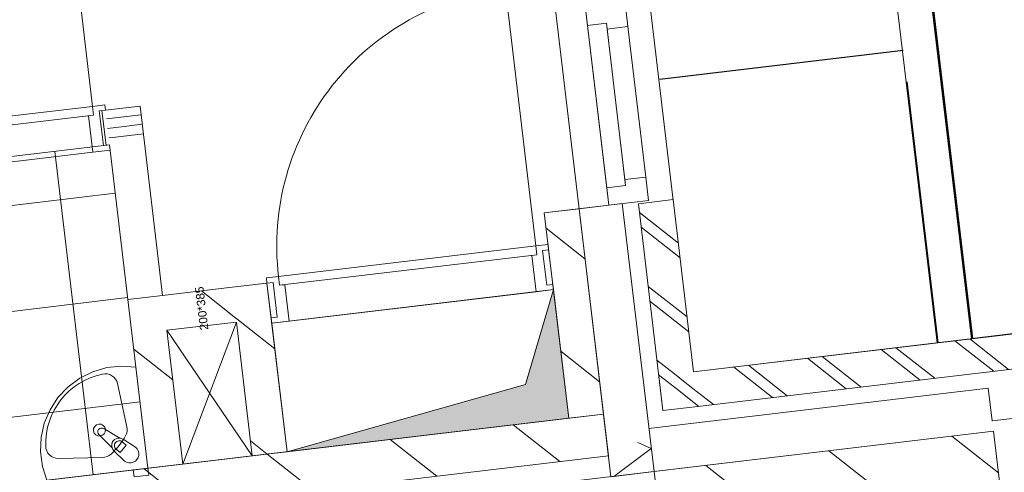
# Model space of a CAD drawing. Header units: metres. Extents: x 136314.7 to 136393.7, y 453293.7 to 453383.2.
# Tile 64 of 95: x 136334.8 to 136337.6, y 453365.2 to 453366.5. Entities that reach past the tile are written whole.
import ezdxf

# ---------------------------------------------------------------- set-up
doc = ezdxf.new("R2010")
doc.units = ezdxf.units.M
doc.set_wipeout_variables(frame=1)
doc.linetypes.add('HIDDEN__G5', pattern=[1.125, 0.75, -0.375])
doc.linetypes.add('Wipeout_Contour', pattern=[1000, 0, -1000])
for name, color, linetype in [('-DR-nw-vh-band 10x20', 2, 'HIDDEN__G5'), ('-DR-nw-vh-kantverharding', 4, 'Continuous'), ('kavelgrens', 211, 'Continuous'), ('SIT_Situatie plgr_1_23 Vloeren', 7, 'Continuous'), ('SIT_Situatie plgr_1_74 Sanitair', 7, 'Continuous'), ('SIT_Situatie plgr_1_New_21 Buitenwanden', 7, 'Continuous'), ('SIT_Situatie plgr_1_New_21 Buitenwanden Afdek-arcering', 7, 'Continuous'), ('SIT_Situatie plgr_1_New_21 Buitenwanden Deuren', 7, 'Continuous'), ('SIT_Situatie plgr_1_New_21 Buitenwanden Doorsnede-arcering', 7, 'Continuous'), ('SIT_Situatie plgr_1_New_22 C Binnenwanden', 7, 'Continuous'), ('SIT_Situatie plgr_1_New_22 C Binnenwanden Doorsnede-arcering', 7, 'Continuous'), ('SIT_Situatie plgr_1_New_22 C Binnenwanden Laagscheidingslijnen', 7, 'Continuous'), ('SIT_Situatie plgr_1_New_22 NC Binnenwanden', 7, 'Continuous'), ('SIT_Situatie plgr_1_New_22 NC Binnenwanden Deuren', 7, 'Continuous'), ('SIT_Situatie plgr_1_New_22 NC Binnenwanden Doorsnede-arcering', 7, 'Continuous'), ('SIT_Situatie plgr_1_New_23 Vloeren', 7, 'Continuous'), ('SIT_Situatie plgr_1_New_43 Vloerafwerking', 7, 'Continuous'), ('SIT_Situatie plgr_1_New_43 Vloerafwerking Afdek-arcering', 7, 'Continuous'), ('SIT_Situatie plgr_1_New_74 Sanitair', 7, 'Continuous'), ('SIT_Situatie plgr_1_New_74 Sanitair 2D arcering', 7, 'Continuous'), ('SIT_Situatie plgr_1_New_90 Terrein perceel', 7, 'Continuous')]:
    doc.layers.add(name, color=color, linetype=linetype)
doc.styles.add('GENERATED_STYLE_1', font='arial.ttf')
pattern_1 = [(141.7747708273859, (10009.07149272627, -8639.587878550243), (92.81315601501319, 117.8376767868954), []), (141.7747708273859, (9990.508861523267, -8663.155413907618), (92.81315601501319, 117.8376767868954), [])]
pattern_2 = [(141.7747708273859, (10009.07149272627, -8639.587878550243), (154.6885933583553, 196.396127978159), [])]

# ---------------------------------------------------------------- blocks, each defined once
blk = doc.blocks.new('*X49')
at = {"layer": 'SIT_Situatie plgr_1_New_21 Buitenwanden Doorsnede-arcering', "color": 7, "linetype": 'Continuous', "lineweight": 0}
for p, q in [((148337.3544324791, -82614.35644147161), (148298.783555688, -82597.80483483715)), ((148337.3544324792, -82614.35644147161), (148230.5579762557, -82694.17707854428))]:
    blk.add_line(p, q, dxfattribs=at)
blk = doc.blocks.new('*X83')
at = {"layer": 'SIT_Situatie plgr_1_New_22 NC Binnenwanden Doorsnede-arcering', "color": 7, "linetype": 'Continuous', "lineweight": 0}
for p, q in [((146781.456904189, -81673.12670561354), (146855.8017272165, -81664.29482233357)), ((146784.6931676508, -81700.36885287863), (146831.7958430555, -81694.7732335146)), ((146787.9294311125, -81727.6110001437), (146807.7899588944, -81725.2516446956))]:
    blk.add_line(p, q, dxfattribs=at)
blk = doc.blocks.new('*X84')
at = {"layer": 'SIT_Situatie plgr_1_New_22 NC Binnenwanden Doorsnede-arcering', "color": 7, "linetype": 'Continuous', "lineweight": 0}
for p, q in [((146855.8017270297, -81664.29482235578), (146880.7586595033, -81661.33003334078)), ((146831.7958428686, -81694.77323353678), (146883.994922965, -81688.57218060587)), ((146807.7899587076, -81725.2516447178), (146887.2311864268, -81715.81432787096))]:
    blk.add_line(p, q, dxfattribs=at)
blk = doc.blocks.new('*X85')
at = {"layer": 'SIT_Situatie plgr_1_New_22 NC Binnenwanden Doorsnede-arcering', "color": 7, "linetype": 'Continuous', "lineweight": 0}
blk.add_line((146780.6217181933, -81748.61993937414), (146768.8250464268, -81649.31818832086), dxfattribs=at)
blk = doc.blocks.new('Woonblock 3 Jutfasehof')
at = {"layer": 'SIT_Situatie plgr_1_New_22 C Binnenwanden Doorsnede-arcering', "linetype": 'Continuous', "lineweight": 0}
h = blk.add_hatch(dxfattribs=at)
h.set_pattern_fill('130_KALKZANDSTEEN_0001', color=252, style=0, pattern_type=2)
h.set_pattern_definition(pattern_2)
h.paths.add_polyline_path([(-5881.417088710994, 31113.43681949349), (-18254.41402449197, 29643.52631368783), (-18240.25758712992, 29524.3642589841), (-5867.2610820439, 30994.27471362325)])
h = blk.add_hatch(dxfattribs=at)
h.set_pattern_fill('130_KALKZANDSTEEN_0001', color=252, style=0, pattern_type=2)
h.set_pattern_definition(pattern_2)
h.paths.add_polyline_path([(-5722.892895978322, 30830.15942837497), (-4753.707768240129, 30945.29494926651), (-4767.863774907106, 31064.45705513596), (-5737.0489026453, 30949.32153424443)])
at = {"layer": 'SIT_Situatie plgr_1_New_22 NC Binnenwanden Doorsnede-arcering', "linetype": 'Continuous', "lineweight": 0}
h = blk.add_hatch(dxfattribs=at)
h.set_pattern_fill('130_KALKZANDSTEEN_0001', color=252, style=0, pattern_type=2)
h.set_pattern_definition(pattern_2)
h.paths.add_polyline_path([(-5881.417178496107, 31113.43757528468), (-5951.135729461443, 31700.31278286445), (-6050.437484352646, 31688.51611064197), (-5980.718933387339, 31101.6409030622)])
h = blk.add_hatch(dxfattribs=at)
h.set_pattern_fill('130_KALKZANDSTEEN_0001', color=252, style=0, pattern_type=2)
h.set_pattern_definition(pattern_2)
h.paths.add_polyline_path([(-7128.385289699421, 31353.0088896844), (-6929.7817724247, 31376.60223116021), (-6941.578442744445, 31475.90398627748), (-7140.181960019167, 31452.31064480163)])
h = blk.add_hatch(dxfattribs=at)
h.set_pattern_fill('130_KALKZANDSTEEN_0001', color=252, style=0, pattern_type=2)
h.set_pattern_definition(pattern_2)
h.paths.add_polyline_path([(-6929.7817724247, 31376.60223116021), (-6842.27668755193, 31487.70065596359), (-6941.578443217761, 31475.90398665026)])
h = blk.add_hatch(dxfattribs=at)
h.set_pattern_fill('130_KALKZANDSTEEN_0001', color=252, style=0, pattern_type=2)
h.set_pattern_definition(pattern_2)
h.paths.add_polyline_path([(-6929.781772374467, 31376.60223073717), (-6830.480016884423, 31388.39890153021), (-6842.276687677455, 31487.70065702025)])
h = blk.add_hatch(dxfattribs=at)
h.set_pattern_fill('130_KALKZANDSTEEN_0001', color=252, style=0, pattern_type=2)
h.set_pattern_definition(pattern_2)
h.paths.add_polyline_path([(-7227.687045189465, 31341.21221889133), (-7128.385289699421, 31353.00888968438), (-7239.4837145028, 31440.51397455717)])
h = blk.add_hatch(dxfattribs=at)
h.set_pattern_fill('130_KALKZANDSTEEN_0001', color=252, style=0, pattern_type=2)
h.set_pattern_definition(pattern_2)
h.paths.add_polyline_path([(-6929.781770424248, 31376.60223139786), (-6884.36459169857, 30994.29045634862), (-6785.062833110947, 31006.08712901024), (-6830.480017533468, 31388.39890338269)])
h = blk.add_hatch(dxfattribs=at)
h.set_pattern_fill('130_KALKZANDSTEEN_0001', color=252, style=0, pattern_type=2)
h.set_pattern_definition(pattern_2)
h.paths.add_polyline_path([(-7227.687044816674, 31341.21221936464), (-7182.269861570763, 30958.90044099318), (-7082.968106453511, 30970.69711131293), (-7128.385289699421, 31353.00888968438)])
at = {"layer": 'SIT_Situatie plgr_1_New_43 Vloerafwerking Afdek-arcering', "linetype": 'Continuous', "lineweight": 0}
h = blk.add_hatch(dxfattribs=at)
h.set_pattern_fill('950_RASTER_300_0001', color=252, style=0, pattern_type=2)
h.set_pattern_definition([(96.77477082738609, (-7862.725411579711, 31346.33440253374), (297.9052646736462, 35.39001666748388), []), (186.7747708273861, (-7862.725411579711, 31346.33440253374), (-35.39001666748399, 297.9052646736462), [])])
h.paths.add_polyline_path([(-7182.269829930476, 30958.90027729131), (-7291.978881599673, 31882.40659777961), (-8543.180993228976, 31733.76852777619), (-8433.47194155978, 30810.26220728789)])
at = {"layer": 'SIT_Situatie plgr_1_New_74 Sanitair 2D arcering', "linetype": 'Continuous', "lineweight": 0}
blk.add_hatch(color=252, dxfattribs=at).paths.add_polyline_path([(-6785.062834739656, 31006.08712881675), (-5980.718627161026, 31101.6401729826), (-6024.366314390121, 31469.05666612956), (-6103.594958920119, 31198.42195331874)])
at = {"layer": 'SIT_Situatie plgr_1_New_21 Buitenwanden', "color": 252, "linetype": 'Continuous', "lineweight": 0}
for p, q in [((-5865.736220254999, 31710.45792097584), (-5951.135729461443, 31700.31278286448)), ((-5828.001553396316, 31714.94065642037), (-5865.736220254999, 31710.45792097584))]:
    blk.add_line(p, q, dxfattribs=at)
at = {"layer": 'SIT_Situatie plgr_1_New_21 Buitenwanden', "color": 252, "linetype": 'Continuous', "lineweight": 0, "flags": 128}
for points in [[(-5951.135732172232, 31700.3128056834), (-5860.183078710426, 30934.69366068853)], [(-4648.268690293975, 31108.8762109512), (-4771.402866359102, 31094.2483373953)], [(-5737.048992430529, 30949.32229003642), (-4767.863864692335, 31064.45781092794)], [(-4767.863864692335, 31064.45781092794), (-4632.673909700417, 29926.45893114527)], [(-5860.183168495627, 30934.69441648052), (-5737.048992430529, 30949.32229003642)]]:
    blk.add_lwpolyline(points, dxfattribs=at)
at = {"layer": 'SIT_Situatie plgr_1_New_21 Buitenwanden Deuren', "color": 252, "linetype": 'Continuous', "lineweight": 0}
for p, q in [((-5811.515580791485, 32220.41490176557), (-5819.41935118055, 32286.94707754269)), ((-5930.617917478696, 32256.61757287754), (-5926.725015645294, 32223.84799376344)), ((-5926.725015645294, 32223.84799376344), (-5873.102068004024, 32230.2181967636)), ((-5873.102068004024, 32230.2181967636), (-5871.096633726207, 32213.33689843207)), ((-5871.096633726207, 32213.33689843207), (-5811.515580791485, 32220.41490176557)), ((-5820.017043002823, 31783.3602997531), (-5871.096633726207, 32213.33689843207)), ((-5811.515580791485, 32220.41490176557), (-5760.435990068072, 31790.43830308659)), ((-5760.435990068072, 31790.43830308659), (-5820.017043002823, 31783.3602997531)), ((-5820.017043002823, 31783.3602997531), (-5818.011608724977, 31766.47900142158)), ((-5818.011608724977, 31766.47900142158), (-5871.634556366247, 31760.10879842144)), ((-5871.634556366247, 31760.10879842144), (-5865.736220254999, 31710.45792097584)), ((-5865.736220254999, 31710.45792097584), (-5951.135729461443, 31700.31278286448)), ((-5828.001553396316, 31714.94065642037), (-5865.736220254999, 31710.45792097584)), ((-5828.001553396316, 31714.94065642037), (-5865.736220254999, 31710.45792097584))]:
    blk.add_line(p, q, dxfattribs=at)
at = {"layer": 'SIT_Situatie plgr_1_New_21 Buitenwanden Deuren', "color": 252, "linetype": 'Continuous', "lineweight": 0, "flags": 128}
for points in [[(-5926.725015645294, 32223.84799376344), (-5871.634556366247, 31760.10879842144), (-5818.011608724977, 31766.47900142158), (-5873.102068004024, 32230.2181967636)], [(-5871.096633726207, 32213.33689843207), (-5820.017043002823, 31783.3602997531), (-5760.435990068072, 31790.43830308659), (-5811.515580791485, 32220.41490176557)]]:
    blk.add_lwpolyline(points, close=True, dxfattribs=at)
at = {"layer": 'SIT_Situatie plgr_1_New_22 C Binnenwanden', "color": 252, "linetype": 'Continuous', "lineweight": 0, "flags": 128}
for points in [[(-5881.417088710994, 31113.43681949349), (-18254.41402449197, 29643.52631368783)], [(-5867.2610820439, 30994.27471362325), (-5881.417088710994, 31113.43681949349)], [(-4767.863774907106, 31064.45705513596), (-5737.0489026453, 30949.32153424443)], [(-4753.707768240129, 30945.29494926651), (-4767.863774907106, 31064.45705513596)], [(-18240.25758712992, 29524.3642589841), (-5867.2610820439, 30994.27471362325)]]:
    blk.add_lwpolyline(points, dxfattribs=at)
at = {"layer": 'SIT_Situatie plgr_1_New_22 C Binnenwanden Laagscheidingslijnen', "color": 252, "linetype": 'Continuous', "lineweight": 0}
blk.add_line((-5722.892895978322, 30830.15942837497), (-5737.0489026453, 30949.32153424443), dxfattribs=at)
blk.add_line((-5722.892895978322, 30830.15942837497), (-5737.0489026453, 30949.32153424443), dxfattribs=at)
at = {"layer": 'SIT_Situatie plgr_1_New_22 NC Binnenwanden', "color": 252, "linetype": 'Continuous', "lineweight": 0}
for p, q in [((-7321.153352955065, 31979.64392185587), (-7309.35668073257, 31880.34216696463)), ((-6055.310287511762, 31581.18926745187), (-6043.513615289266, 31481.88751256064)), ((-6824.89888791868, 31489.76505772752), (-6813.102215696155, 31390.46330283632))]:
    blk.add_line(p, q, dxfattribs=at)
at = {"layer": 'SIT_Situatie plgr_1_New_22 NC Binnenwanden', "color": 252, "linetype": 'Continuous', "lineweight": 0, "flags": 128}
for points in [[(-7303.775544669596, 31981.70834029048), (-7321.153342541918, 31979.64392397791)], [(-7204.473789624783, 31993.5050112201), (-7303.775544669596, 31981.70834029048)], [(-7140.181960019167, 31452.31064480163), (-7204.473789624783, 31993.5050112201)], [(-7309.356687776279, 31880.34216701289), (-7291.97887434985, 31882.40658517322)], [(-7291.97887434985, 31882.40658517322), (-7239.483715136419, 31440.5139744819)], [(-5951.135729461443, 31700.31278286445), (-6050.437484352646, 31688.51611064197)], [(-6050.437484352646, 31688.51611064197), (-5980.718933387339, 31101.6409030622)], [(-5881.417178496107, 31113.43757528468), (-5951.135729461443, 31700.31278286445)], [(-6037.932487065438, 31583.25368429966), (-6055.310288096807, 31581.18926772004)], [(-6026.135816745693, 31483.9519291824), (-6037.932487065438, 31583.25368429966)], [(-6941.578442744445, 31475.90398627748), (-7140.181960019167, 31452.31064480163)], [(-6842.276687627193, 31487.70065659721), (-6941.578442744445, 31475.90398627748)], [(-6824.898886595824, 31489.76507317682), (-6842.276687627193, 31487.70065659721)], [(-6785.062834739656, 31006.08712881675), (-6842.276687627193, 31487.70065659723)], [(-6842.276687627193, 31487.70065659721), (-6830.480017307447, 31388.39890147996)], [(-6043.513617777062, 31481.88751260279), (-6026.135816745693, 31483.9519291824)], [(-7239.483715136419, 31440.5139744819), (-7140.181960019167, 31452.31064480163)], [(-7140.181960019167, 31452.31064480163), (-7239.483715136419, 31440.5139744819)], [(-7239.483715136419, 31440.5139744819), (-7182.269861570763, 30958.90044099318)], [(-6830.480017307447, 31388.39890147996), (-6813.102216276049, 31390.46331805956)], [(-7128.385289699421, 31353.0088896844), (-6929.7817724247, 31376.60223116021)], [(-7082.968106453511, 30970.69711131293), (-7128.385289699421, 31353.0088896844)], [(-6929.7817724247, 31376.60223116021), (-6884.364589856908, 30994.29045849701)], [(-5980.718933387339, 31101.6409030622), (-5881.417178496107, 31113.43757528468)], [(-6785.062834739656, 31006.08712881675), (-6884.364589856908, 30994.29045849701)], [(-7082.968106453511, 30970.69711131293), (-7182.269861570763, 30958.90044099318)]]:
    blk.add_lwpolyline(points, dxfattribs=at)
at = {"layer": 'SIT_Situatie plgr_1_New_22 NC Binnenwanden Deuren', "color": 252, "linetype": 'Continuous', "lineweight": 0}
for p, q in [((-7340.300660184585, 31992.47476864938), (-7451.189366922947, 32925.91126607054)), ((-6074.457594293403, 31594.0201138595), (-6161.75295465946, 32328.85310172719)), ((-8273.737157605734, 31881.58606191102), (-7340.300660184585, 31992.47476864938)), ((-8273.737157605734, 31881.58606191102), (-7340.300660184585, 31992.47476864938)), ((-7305.545045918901, 31996.60360347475), (-7340.300660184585, 31992.47476864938)), ((-7340.300660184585, 31992.47476864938), (-7337.292509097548, 31967.15282111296)), ((-7340.300660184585, 31992.47476864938), (-7337.292509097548, 31967.15282111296)), ((-7321.153352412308, 31979.64392280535), (-7303.775545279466, 31981.70834021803)), ((-7309.356681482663, 31880.34216776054), (-7321.153352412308, 31979.64392280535)), ((-7321.153352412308, 31979.64392280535), (-7309.356681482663, 31880.34216776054)), ((-7321.153352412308, 31979.64392280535), (-7309.356681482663, 31880.34216776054)), ((-7303.775545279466, 31981.70834021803), (-7305.545045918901, 31996.60360347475)), ((-7337.292509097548, 31967.15282111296), (-8270.729006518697, 31856.26411437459)), ((-7337.292509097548, 31967.15282111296), (-7352.187772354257, 31965.38332047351)), ((-7352.187772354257, 31965.38332047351), (-7339.860251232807, 31861.6129864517)), ((-7339.860251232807, 31861.6129864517), (-8243.506222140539, 31754.26328099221)), ((-7339.860251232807, 31861.6129864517), (-7290.209373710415, 31867.51132191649)), ((-7291.97887434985, 31882.40658517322), (-7309.356681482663, 31880.34216776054)), ((-7290.209373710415, 31867.51132191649), (-7291.97887434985, 31882.40658517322)), ((-6809.290582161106, 31506.72475349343), (-6074.457594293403, 31594.0201138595)), ((-6809.290582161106, 31506.72475349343), (-6074.457594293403, 31594.0201138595)), ((-6039.70198000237, 31598.1489484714), (-6074.457594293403, 31594.0201138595)), ((-6074.457594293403, 31594.0201138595), (-6071.449443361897, 31568.69816630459)), ((-6074.457594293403, 31594.0201138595), (-6071.449443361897, 31568.69816630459)), ((-6055.310286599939, 31581.18926789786), (-6037.932479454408, 31583.2536852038)), ((-6043.513616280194, 31481.88751278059), (-6055.310286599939, 31581.18926789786)), ((-6055.310286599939, 31581.18926789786), (-6043.513616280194, 31481.88751278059)), ((-6055.310286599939, 31581.18926789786), (-6043.513616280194, 31481.88751278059)), ((-6037.932479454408, 31583.2536852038), (-6039.70198000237, 31598.1489484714)), ((-6071.449443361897, 31568.69816630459), (-6806.282431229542, 31481.40280593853)), ((-6071.449443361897, 31568.69816630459), (-6086.34470662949, 31566.92866575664)), ((-6086.34470662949, 31566.92866575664), (-6074.017186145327, 31463.1583316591)), ((-6809.290582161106, 31506.72475349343), (-6844.046196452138, 31502.59591888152)), ((-6844.046196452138, 31502.59591888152), (-6842.276695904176, 31487.70065561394)), ((-6806.282431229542, 31481.40280593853), (-6809.290582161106, 31506.72475349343)), ((-6806.282431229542, 31481.40280593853), (-6809.290582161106, 31506.72475349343)), ((-6842.276695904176, 31487.70065561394), (-6824.898888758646, 31489.76507291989)), ((-6824.898888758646, 31489.76507291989), (-6813.102218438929, 31390.46331780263)), ((-6824.898888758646, 31489.76507291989), (-6813.102218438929, 31390.46331780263)), ((-6824.898888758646, 31489.76507291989), (-6813.102218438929, 31390.46331780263)), ((-6791.387167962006, 31483.17230648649), (-6806.282431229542, 31481.40280593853)), ((-6779.059647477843, 31379.40197238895), (-6791.387167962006, 31483.17230648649)), ((-6074.017186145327, 31463.1583316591), (-6024.36630858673, 31469.05666681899)), ((-6026.135809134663, 31483.95193008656), (-6043.513616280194, 31481.88751278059)), ((-6024.36630858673, 31469.05666681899), (-6026.135809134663, 31483.95193008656)), ((-6074.017186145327, 31463.1583316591), (-6779.059647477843, 31379.40197238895)), ((-6813.102218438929, 31390.46331780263), (-6830.480025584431, 31388.39890049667)), ((-6830.480025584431, 31388.39890049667), (-6828.710525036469, 31373.50363722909)), ((-6828.710525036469, 31373.50363722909), (-6779.059647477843, 31379.40197238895))]:
    blk.add_line(p, q, dxfattribs=at)
for centre, radius in [((-7340.300660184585, 31992.47476864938), 939.9999999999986), ((-6074.457594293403, 31594.0201138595), 739.9999999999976)]:
    blk.add_arc(centre, radius, 96.7747708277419, 186.7747708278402, dxfattribs=at)
at = {"layer": 'SIT_Situatie plgr_1_New_23 Vloeren', "color": 252, "linetype": 'Continuous', "lineweight": 0, "flags": 128}
for points in [[(-5867.26164323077, 30994.28342420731), (-6532.613171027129, 36594.89134021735), (-12689.30219864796, 35863.50001169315), (-12925.23564309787, 37849.53510951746), (-19141.52173238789, 37111.06387588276), (-18240.27038668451, 29524.40641183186)], [(-4161.515383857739, 25960.35556431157), (-4767.881755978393, 31064.45491905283), (-15154.82708770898, 29830.52517022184), (-14548.48796383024, 24726.41380123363)]]:
    blk.add_lwpolyline(points, close=True, dxfattribs=at)
at = {"layer": 'SIT_Situatie plgr_1_New_43 Vloerafwerking', "color": 252, "linetype": 'Continuous', "lineweight": 0, "flags": 128}
for points in [[(-18413.18320583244, 31997.27739610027), (-18135.25373941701, 29657.72755944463), (-5980.71889767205, 31101.64024459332), (-6050.437375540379, 31688.51618189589), (-5865.736010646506, 31710.45800420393), (-6046.696954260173, 33233.74685454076), (-6231.39828982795, 33211.80503571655), (-6617.738998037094, 36463.93492349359), (-12794.30800222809, 35730.18192907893), (-13030.2414386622, 37716.21695942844), (-19008.20746310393, 37006.05724649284), (-18730.27780052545, 34666.50894934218), (-18932.85326597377, 34642.44375161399), (-18615.75867128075, 31973.21219837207)], [(-7182.269829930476, 30958.90027729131), (-7291.978881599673, 31882.40659777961), (-8543.180993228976, 31733.76852777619), (-8433.47194155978, 30810.26220728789)]]:
    blk.add_lwpolyline(points, close=True, dxfattribs=at)
at = {"layer": 'SIT_Situatie plgr_1_New_74 Sanitair', "color": 252, "linetype": 'Continuous', "lineweight": 0}
for p, q in [((-6828.710521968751, 31373.5036219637), (-6024.366314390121, 31469.05666612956)), ((-6024.366314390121, 31469.05666612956), (-6103.594958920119, 31198.42195331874)), ((-5980.718627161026, 31101.6401729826), (-6024.366314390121, 31469.05666612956)), ((-7128.385291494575, 31353.0089047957), (-6929.781781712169, 31376.60224924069)), ((-7082.968099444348, 30970.69711484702), (-7128.385291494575, 31353.0089047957)), ((-6884.364589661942, 30994.29045929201), (-7128.385291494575, 31353.0089047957)), ((-6929.781781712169, 31376.60224924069), (-7082.968099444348, 30970.69711484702)), ((-6929.781781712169, 31376.60224924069), (-6884.364589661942, 30994.29045929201)), ((-6785.062834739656, 31006.08712881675), (-6828.710521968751, 31373.5036219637)), ((-7269.29859306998, 31200.84115294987), (-7242.443941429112, 31077.50068960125)), ((-6785.062834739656, 31006.08712881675), (-6103.594958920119, 31198.42195331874)), ((-6785.062834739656, 31006.08712881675), (-5980.718627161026, 31101.6401729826)), ((-7244.393357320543, 31025.156815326), (-7261.223476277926, 31003.78891660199)), ((-7256.075468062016, 31034.35806229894), (-7244.393357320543, 31025.156815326)), ((-7438.007450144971, 30986.86962314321), (-7311.729566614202, 30989.62651706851)), ((-7261.223476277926, 31003.78891660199), (-7272.905587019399, 31012.99016357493)), ((-6884.364589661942, 30994.29045929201), (-7082.968099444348, 30970.69711484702))]:
    blk.add_line(p, q, dxfattribs=at)
at = {"layer": 'SIT_Situatie plgr_1_New_74 Sanitair', "color": 252, "linetype": 'Continuous', "lineweight": 0, "flags": 128}
for points in [[(-7216.58742234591, 31247.77801123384), (-7258.168672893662, 31250.77415306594), (-7299.627152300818, 31246.3867318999), (-7339.660468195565, 31234.75357584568), (-7377.010998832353, 31216.24013327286), (-7410.505400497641, 31191.42799247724), (-7439.091467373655, 31161.09661144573), (-7461.871185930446, 31126.19883166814), (-7478.128945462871, 31087.83094521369), (-7487.354018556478, 31047.1982553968), (-7489.256605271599, 31005.57721292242), (-7483.776937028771, 30964.27531698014), (-7471.087154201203, 30924.59004096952), (-7182.269861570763, 30958.90044099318)], [(-7182.269861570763, 30958.90044099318), (-7223.976598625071, 30953.94583865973), (-7221.61726418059, 30934.08548768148), (-7179.910527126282, 30939.04009001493)]]:
    blk.add_lwpolyline(points, close=True, dxfattribs=at)
blk.add_lwpolyline([(-7217.770326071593, 31018.69905433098), (-7253.202821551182, 31041.51520112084, 0.1210195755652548), (-7262.699912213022, 31044.8326473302), (-7308.386034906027, 31072.37738620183, 0.8825662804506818), (-7322.12238199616, 31054.93741003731), (-7284.64065516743, 31016.97618508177, 0.1210195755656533), (-7279.190505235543, 31008.52065162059), (-7248.708044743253, 30979.41982873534, 0.9999999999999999)], format="xyb", close=True, dxfattribs=at)
at = {"layer": 'SIT_Situatie plgr_1_New_74 Sanitair', "color": 252, "linetype": 'Continuous', "lineweight": 0}
for centre, radius, start, end in [((-7264.704116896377, 31023.84234352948), 21.08576984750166, 84.54579620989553, 199.0037454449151), ((-7264.49052741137, 31023.67411283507), 13.59999999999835, 51.77477152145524, 231.7747701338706)]:
    blk.add_arc(centre, radius, start, end, dxfattribs=at)
for centre, major_axis, ratio, start_param, end_param in [((-7271.035688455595, 31029.04493038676), (-201.6415462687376, -23.95425166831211), 0.9993719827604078, 4.796605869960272, 6.200480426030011), ((-7303.930269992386, 31193.30522485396), (-35.19702690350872, -4.181273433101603), 0.9993719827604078, 3.237672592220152, 4.819611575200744), ((-7279.645352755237, 31069.40558171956), (-37.80636420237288, -4.491252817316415), 0.999371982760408, 2.530550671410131, 3.237672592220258), ((-7437.257967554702, 31159.62733712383), (-218.160712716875, -25.91666605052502), 0.999371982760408, 2.204537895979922, 2.50789864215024), ((-7438.776294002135, 31022.28154212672), (-35.19702690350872, -4.181273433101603), 0.9993719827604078, 6.175568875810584, 7.757507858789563), ((-7312.555460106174, 31027.66606585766), (-37.80636420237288, -4.491252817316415), 0.999371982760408, 1.474322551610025, 2.18144447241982)]:
    blk.add_ellipse(centre, major_axis=major_axis, ratio=ratio, start_param=start_param, end_param=end_param, dxfattribs=at)
blk.add_ellipse((-7320.719299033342, 31067.87770550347), major_axis=(-17.05681557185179, -2.026285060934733), ratio=0.9993719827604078, dxfattribs=at)
at = {"layer": 'SIT_Situatie plgr_1_New_90 Terrein perceel', "color": 252, "linetype": 'Continuous', "lineweight": 0, "flags": 128}
for points in [[(-5623.919178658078, 31234.66020136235), (-4928.806917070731, 31317.23690422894), (-5208.506231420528, 33671.68333055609), (-5794.386560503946, 33602.08296738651), (-5768.433885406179, 33383.6191385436), (-5877.665817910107, 33370.64279884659)], [(-5208.506215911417, 33671.68333235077), (-4928.80690222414, 31317.23691160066), (-4829.505145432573, 31329.0336565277), (-5109.204171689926, 33683.4800389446)]]:
    blk.add_lwpolyline(points, close=True, dxfattribs=at)
at = {"layer": 'SIT_Situatie plgr_1_23 Vloeren', "color": 252, "linetype": 'Continuous', "lineweight": 0}
for name in ['*X85', '*X83', '*X84', '*X49']:
    blk.add_blockref(name, (-154082.2676605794, 113629.878112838), dxfattribs=at)
at = {"layer": 'SIT_Situatie plgr_1_74 Sanitair', "color": 252, "linetype": 'Continuous', "lineweight": 0, "insert": (-7035.962886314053, 31477.54665328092), "char_height": 24, "attachment_point": 6, "rotation": 96.77477082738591, "style": 'GENERATED_STYLE_1'}
blk.add_mtext('\\A1;200*385', dxfattribs=at)
at = {"color": 252, "linetype": 'Wipeout_Contour', "lineweight": 0, "ltscale": 509407.6874559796}
blk.add_wipeout([(-5612.122510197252, 31135.358446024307), (-5623.919182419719, 31234.66020091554), (-5711.424265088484, 31123.561773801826)], dxfattribs=at).dxf.layer = 'SIT_Situatie plgr_1_New_21 Buitenwanden Afdek-arcering'
at = {"color": 252, "linetype": 'Wipeout_Contour', "lineweight": 0, "ltscale": 509268.3579045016}
blk.add_wipeout([(-5711.424265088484, 31123.561773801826), (-5623.919182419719, 31234.66020091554), (-5723.220937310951, 31222.86352869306)], dxfattribs=at).dxf.layer = 'SIT_Situatie plgr_1_New_21 Buitenwanden Afdek-arcering'
at = {"layer": 'SIT_Situatie plgr_1_New_21 Buitenwanden', "color": 252, "linetype": 'Continuous', "lineweight": 0, "flags": 128}
for points in [[(-5711.424265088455, 31123.56177380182), (-5612.122510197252, 31135.35844602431)], [(-5711.424265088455, 31123.56177380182), (-5612.122510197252, 31135.3584460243)]]:
    blk.add_lwpolyline(points, dxfattribs=at)
at = {"color": 252, "linetype": 'Wipeout_Contour', "lineweight": 0, "ltscale": 678421.9099071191}
blk.add_wipeout([(-5623.919182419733, 31234.660200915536), (-5682.3129280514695, 31726.20572379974), (-5781.6146829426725, 31714.40905157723), (-5723.220937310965, 31222.86352869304)], dxfattribs=at).dxf.layer = 'SIT_Situatie plgr_1_New_21 Buitenwanden Afdek-arcering'
at = {"layer": 'SIT_Situatie plgr_1_New_21 Buitenwanden Doorsnede-arcering', "linetype": 'Continuous', "lineweight": 0}
h = blk.add_hatch(dxfattribs=at)
h.set_pattern_fill('145_BAKSTEEN_0001', color=252, style=0, pattern_type=2)
h.set_pattern_definition(pattern_1)
h.paths.add_polyline_path([(-5623.919182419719, 31234.66020091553), (-5682.312928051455, 31726.20572379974), (-5781.614682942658, 31714.40905157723), (-5723.220937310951, 31222.86352869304)])
h = blk.add_hatch(dxfattribs=at)
h.set_pattern_fill('145_BAKSTEEN_0001', color=252, style=0, pattern_type=2)
h.set_pattern_definition(pattern_1)
h.paths.add_polyline_path([(-5711.424265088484, 31123.56177380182), (-5623.919182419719, 31234.66020091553), (-5723.220937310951, 31222.86352869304)])
h = blk.add_hatch(dxfattribs=at)
h.set_pattern_fill('145_BAKSTEEN_0001', color=252, style=0, pattern_type=2)
h.set_pattern_definition(pattern_1)
h.paths.add_polyline_path([(-5612.122510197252, 31135.3584460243), (-5623.919182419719, 31234.66020091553), (-5711.424265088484, 31123.56177380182)])
at = {"layer": 'SIT_Situatie plgr_1_New_21 Buitenwanden', "color": 252, "linetype": 'Continuous', "lineweight": 0, "flags": 128}
for points in [[(-5682.312928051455, 31726.20572379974), (-5781.614682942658, 31714.40905157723)], [(-5623.919182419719, 31234.66020091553), (-5682.312928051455, 31726.20572379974)], [(-5623.919182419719, 31234.66020091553), (-5682.312928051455, 31726.20572379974)], [(-5737.0489026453, 30949.32153424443), (-5828.001549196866, 31714.94062107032)], [(-5781.614682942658, 31714.40905157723), (-5711.424265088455, 31123.56177380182)], [(-5781.614682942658, 31714.40905157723), (-5711.424265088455, 31123.56177380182)]]:
    blk.add_lwpolyline(points, dxfattribs=at)
at = {"layer": 'SIT_Situatie plgr_1_New_21 Buitenwanden Deuren', "color": 252, "linetype": 'Continuous', "lineweight": 0}
for p, q in [((-5752.532219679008, 31723.90612730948), (-5760.435990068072, 31790.43830308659)), ((-5865.736220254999, 31710.45792097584), (-5752.532219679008, 31723.90612730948))]:
    blk.add_line(p, q, dxfattribs=at)
at = {"color": 252, "linetype": 'Wipeout_Contour', "lineweight": 0, "ltscale": 680903.2566239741}
blk.add_wipeout([(-5612.122510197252, 31135.35844602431), (-4619.104961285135, 31253.325168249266), (-4630.901633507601, 31352.6269231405), (-5623.919182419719, 31234.66020091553)], dxfattribs=at).dxf.layer = 'SIT_Situatie plgr_1_New_21 Buitenwanden Afdek-arcering'
at = {"layer": 'SIT_Situatie plgr_1_New_21 Buitenwanden Doorsnede-arcering', "linetype": 'Continuous', "lineweight": 0}
h = blk.add_hatch(dxfattribs=at)
h.set_pattern_fill('145_BAKSTEEN_0001', color=252, style=0, pattern_type=2)
h.set_pattern_definition(pattern_1)
h.paths.add_polyline_path([(-5612.122510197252, 31135.3584460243), (-4619.104961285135, 31253.32516824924), (-4630.901633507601, 31352.62692314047), (-5623.919182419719, 31234.66020091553)])
at = {"layer": 'kavelgrens'}
blk.add_lwpolyline([(0, 0), (-3737.185839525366, 31458.79697313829), (-4829.505151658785, 31329.0337089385), (-5409.901857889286, 36214.68009386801), (-6095.083552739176, 36133.28311126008), (-6108.060013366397, 36242.51479374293), (-6217.291795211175, 36229.53847194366), (-6367.10948507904, 37490.67047169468), (-6715.338494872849, 37650.70848082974), (-11752.99764239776, 37052.25387498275), (-11836.74895162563, 37757.25396175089), (-12688.97177803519, 38149.50191261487), (-24849.46451031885, 36704.87865414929), (-24608.11597609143, 34673.24682693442), (-25674.61529621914, 34546.55074871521), (-21070.41599351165, -4210.571768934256), (-15302.41196730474, -6727.506506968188), (-13042.90844311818, -1549.448102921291), (-9915.280163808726, -1177.897713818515), (-9902.303824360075, -1287.129644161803), (-6580.660142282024, -892.5309608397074), (-6593.636481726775, -783.2990304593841), (1.035165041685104e-06, -8.713686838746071e-06)], close=True, dxfattribs=at)
at = {"layer": 'SIT_Situatie plgr_1_New_21 Buitenwanden', "color": 252, "linetype": 'Continuous', "lineweight": 0, "flags": 128}
for points in [[(-4531.599878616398, 31364.42359536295), (-5623.919182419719, 31234.66020091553)], [(-4630.901633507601, 31352.6269231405), (-5623.919182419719, 31234.66020091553)], [(-5612.122510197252, 31135.35844602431), (-4619.104961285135, 31253.32516824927)], [(-5612.122510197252, 31135.3584460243), (-4619.104961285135, 31253.32516824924)], [(-4782.491738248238, 31187.59198699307), (-5751.676865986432, 31072.45646610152)], [(-4782.491738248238, 31187.59198699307), (-4771.402866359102, 31094.2483373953)]]:
    blk.add_lwpolyline(points, dxfattribs=at)

msp = doc.modelspace()

# ---------------------------------------------------------------- linework, layer by layer
at = {"layer": '-DR-nw-vh-kantverharding', "flags": 128}
for points in [[(136337.5530184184, 453365.551422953), (136336.9724433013, 453370.4370481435), (136336.2872603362, 453370.3556619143), (136336.274285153, 453370.4648828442), (136336.165053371, 453370.4519065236), (136336.0152356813, 453371.7130385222)], [(136336.6592157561, 453366.2921578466), (136337.3543280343, 453366.3747345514)]]:
    msp.add_lwpolyline(points, dxfattribs=at)

# ---------------------------------------------------------------- next in the draw order: block references
at = {"layer": 'kavelgrens', "xscale": 0.001, "yscale": 0.001}
msp.add_blockref('Woonblock 3 Jutfasehof', (136342.3795627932, 453334.2220373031), dxfattribs=at)

# ---------------------------------------------------------------- next in the draw order: linework, layer by layer
at = {"layer": '-DR-nw-vh-band 10x20', "flags": 128}
msp.add_lwpolyline([(136337.4537166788, 453365.5396261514), (136336.8849416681, 453370.3259517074), (136336.299056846, 453370.25636014)], dxfattribs=at)

doc.saveas('drawing.dxf')
